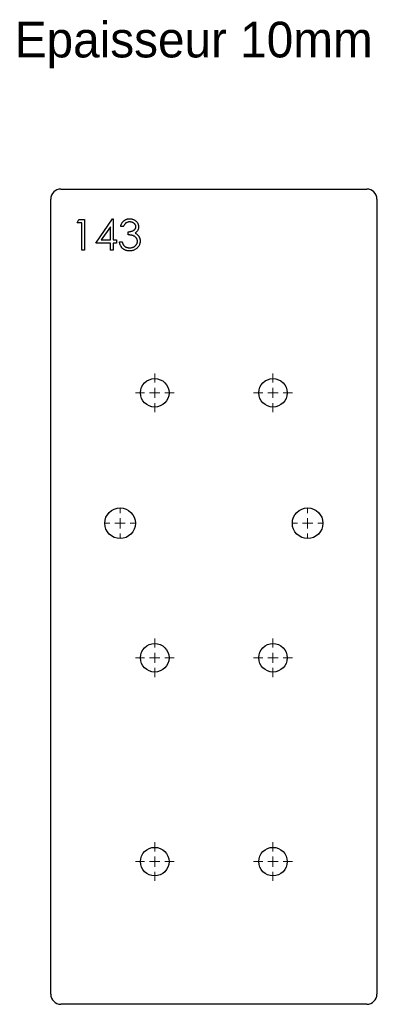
# Model space of a CAD drawing. Header units: millimetres. Extents: x 532 to 712, y 747 to 1230.
import ezdxf

# ---------------------------------------------------------------- set-up
doc = ezdxf.new("R2010")
doc.units = ezdxf.units.MM
doc.header["$LTSCALE"] = 5

# ---------------------------------------------------------------- blocks, each defined once
blk = doc.blocks.new('SW_CENTERMARKSYMBOL_0')
at = {"color": 0, "linetype": 'Continuous', "lineweight": 18}
for p, q in [((0, 5), (0, 9.5)), ((-5, 0), (-9.5, 0)), ((0, 0), (-2.5, 0)), ((0, 0), (0, 2.5)), ((0, 0), (2.5, 0)), ((0, 0), (0, -2.5)), ((5, 0), (9.5, 0)), ((0, -5), (0, -9.5))]:
    blk.add_line(p, q, dxfattribs=at)
blk = doc.blocks.new('SW_CENTERMARKSYMBOL_1')
at = {"color": 0, "linetype": 'Continuous', "lineweight": 18}
for p, q in [((0, 5), (0, 9.5)), ((-5, 0), (-9.5, 0)), ((0, 0), (-2.5, 0)), ((0, 0), (0, 2.5)), ((0, 0), (2.5, 0)), ((0, 0), (0, -2.5)), ((5, 0), (9.5, 0)), ((0, -5), (0, -9.5))]:
    blk.add_line(p, q, dxfattribs=at)
blk = doc.blocks.new('SW_CENTERMARKSYMBOL_2')
at = {"color": 0, "linetype": 'Continuous', "lineweight": 18}
for p, q in [((0, 5), (0, 9.5)), ((-5, 0), (-9.5, 0)), ((0, 0), (-2.5, 0)), ((0, 0), (0, 2.5)), ((0, 0), (2.5, 0)), ((0, 0), (0, -2.5)), ((5, 0), (9.5, 0)), ((0, -5), (0, -9.5))]:
    blk.add_line(p, q, dxfattribs=at)
blk = doc.blocks.new('SW_CENTERMARKSYMBOL_3')
at = {"color": 0, "linetype": 'Continuous', "lineweight": 18}
for p, q in [((0, 5), (0, 9.5)), ((-5, 0), (-9.5, 0)), ((0, 0), (-2.5, 0)), ((0, 0), (0, 2.5)), ((0, 0), (2.5, 0)), ((0, 0), (0, -2.5)), ((5, 0), (9.5, 0)), ((0, -5), (0, -9.5))]:
    blk.add_line(p, q, dxfattribs=at)
blk = doc.blocks.new('SW_CENTERMARKSYMBOL_4')
at = {"color": 0, "linetype": 'Continuous', "lineweight": 18}
for p, q in [((0, 5), (0, 9.5)), ((-5, 0), (-9.5, 0)), ((0, 0), (-2.5, 0)), ((0, 0), (0, 2.5)), ((0, 0), (2.5, 0)), ((0, 0), (0, -2.5)), ((5, 0), (9.5, 0)), ((0, -5), (0, -9.5))]:
    blk.add_line(p, q, dxfattribs=at)
blk = doc.blocks.new('SW_CENTERMARKSYMBOL_5')
at = {"color": 0, "linetype": 'Continuous', "lineweight": 18}
for p, q in [((0, 5), (0, 9.5)), ((-5, 0), (-9.5, 0)), ((0, 0), (-2.5, 0)), ((0, 0), (0, 2.5)), ((0, 0), (2.5, 0)), ((0, 0), (0, -2.5)), ((5, 0), (9.5, 0)), ((0, -5), (0, -9.5))]:
    blk.add_line(p, q, dxfattribs=at)
blk = doc.blocks.new('SW_CENTERMARKSYMBOL_6')
at = {"color": 0, "linetype": 'Continuous', "lineweight": 18}
for p, q in [((0, 5), (0, 7.5)), ((-5, 0), (-7.5, 0)), ((0, 0), (-2.5, 0)), ((0, 0), (0, 2.5)), ((0, 0), (2.5, 0)), ((0, 0), (0, -2.5)), ((5, 0), (7.5, 0)), ((0, -5), (0, -7.5))]:
    blk.add_line(p, q, dxfattribs=at)
blk = doc.blocks.new('SW_CENTERMARKSYMBOL_7')
at = {"color": 0, "linetype": 'Continuous', "lineweight": 18}
for p, q in [((0, 5), (0, 7.5)), ((-5, 0), (-7.5, 0)), ((0, 0), (-2.5, 0)), ((0, 0), (0, 2.5)), ((0, 0), (2.5, 0)), ((0, 0), (0, -2.5)), ((5, 0), (7.5, 0)), ((0, -5), (0, -7.5))]:
    blk.add_line(p, q, dxfattribs=at)
blk = doc.blocks.new('SW_CENTERMARKSYMBOL_8')
at = {"color": 0, "linetype": 'Continuous', "lineweight": 18}
for p, q in [((0, 5), (0, 9.5)), ((-5, 0), (-9.5, 0)), ((0, 0), (-2.5, 0)), ((0, 0), (0, 2.5)), ((0, 0), (2.5, 0)), ((0, 0), (0, -2.5)), ((5, 0), (9.5, 0)), ((0, -5), (0, -9.5))]:
    blk.add_line(p, q, dxfattribs=at)
blk = doc.blocks.new('SW_CENTERMARKSYMBOL_9')
at = {"color": 0, "linetype": 'Continuous', "lineweight": 18}
for p, q in [((0, 5), (0, 9.5)), ((-5, 0), (-9.5, 0)), ((0, 0), (-2.5, 0)), ((0, 0), (0, 2.5)), ((0, 0), (2.5, 0)), ((0, 0), (0, -2.5)), ((5, 0), (9.5, 0)), ((0, -5), (0, -9.5))]:
    blk.add_line(p, q, dxfattribs=at)
blk = doc.blocks.new('SW_CENTERMARKSYMBOL_10')
at = {"color": 0, "linetype": 'Continuous', "lineweight": 18}
for p, q in [((0, 5), (0, 9.5)), ((-5, 0), (-9.5, 0)), ((0, 0), (-2.5, 0)), ((0, 0), (0, 2.5)), ((0, 0), (2.5, 0)), ((0, 0), (0, -2.5)), ((5, 0), (9.5, 0)), ((0, -5), (0, -9.5))]:
    blk.add_line(p, q, dxfattribs=at)
blk = doc.blocks.new('SW_CENTERMARKSYMBOL_11')
at = {"color": 0, "linetype": 'Continuous', "lineweight": 18}
for p, q in [((0, 5), (0, 9.5)), ((-5, 0), (-9.5, 0)), ((0, 0), (-2.5, 0)), ((0, 0), (0, 2.5)), ((0, 0), (2.5, 0)), ((0, 0), (0, -2.5)), ((5, 0), (9.5, 0)), ((0, -5), (0, -9.5))]:
    blk.add_line(p, q, dxfattribs=at)
blk = doc.blocks.new('SW_CENTERMARKSYMBOL_12')
at = {"color": 0, "linetype": 'Continuous', "lineweight": 18}
for p, q in [((0, 5), (0, 9.5)), ((-5, 0), (-9.5, 0)), ((0, 0), (-2.5, 0)), ((0, 0), (0, 2.5)), ((0, 0), (2.5, 0)), ((0, 0), (0, -2.5)), ((5, 0), (9.5, 0)), ((0, -5), (0, -9.5))]:
    blk.add_line(p, q, dxfattribs=at)
blk = doc.blocks.new('SW_CENTERMARKSYMBOL_13')
at = {"color": 0, "linetype": 'Continuous', "lineweight": 18}
for p, q in [((0, 5), (0, 9.5)), ((-5, 0), (-9.5, 0)), ((0, 0), (-2.5, 0)), ((0, 0), (0, 2.5)), ((0, 0), (2.5, 0)), ((0, 0), (0, -2.5)), ((5, 0), (9.5, 0)), ((0, -5), (0, -9.5))]:
    blk.add_line(p, q, dxfattribs=at)
blk = doc.blocks.new('SW_CENTERMARKSYMBOL_14')
at = {"color": 0, "linetype": 'Continuous', "lineweight": 18}
for p, q in [((0, 5), (0, 7.5)), ((-5, 0), (-7.5, 0)), ((0, 0), (-2.5, 0)), ((0, 0), (0, 2.5)), ((0, 0), (2.5, 0)), ((0, 0), (0, -2.5)), ((5, 0), (7.5, 0)), ((0, -5), (0, -7.5))]:
    blk.add_line(p, q, dxfattribs=at)
blk = doc.blocks.new('SW_CENTERMARKSYMBOL_15')
at = {"color": 0, "linetype": 'Continuous', "lineweight": 18}
for p, q in [((0, 5), (0, 7.5)), ((-5, 0), (-7.5, 0)), ((0, 0), (-2.5, 0)), ((0, 0), (0, 2.5)), ((0, 0), (2.5, 0)), ((0, 0), (0, -2.5)), ((5, 0), (7.5, 0)), ((0, -5), (0, -7.5))]:
    blk.add_line(p, q, dxfattribs=at)

msp = doc.modelspace()

# ---------------------------------------------------------------- linework, layer by layer
at = {"color": 7, "linetype": 'Continuous', "lineweight": 25}
for p, q in [((552.58, 1146.64), (702.58, 1146.64)), ((547.58, 751.64), (547.58, 1141.64)), ((707.58, 1141.64), (707.58, 751.64)), ((702.58, 746.64), (552.58, 746.64))]:
    msp.add_line(p, q, dxfattribs=at)
at = {"color": 1, "linetype": 'Continuous', "lineweight": 25}
for p, q in [((560.47, 1130.1), (561.35, 1131.64)), ((561.35, 1131.64), (564.12, 1131.64)), ((564.12, 1131.64), (564.12, 1116.64)), ((569.7, 1120.1), (577.88, 1132.02)), ((577.88, 1132.02), (578.16, 1132.02)), ((578.16, 1132.02), (578.16, 1121.64)), ((562.77, 1130.1), (560.47, 1130.1)), ((562.77, 1116.64), (562.77, 1130.1)), ((576.81, 1128.15), (572.34, 1121.64)), ((576.81, 1121.64), (576.81, 1128.15)), ((583.16, 1128.18), (581.81, 1128.18)), ((585.47, 1124.14), (585.47, 1125.68)), ((572.34, 1121.64), (576.81, 1121.64)), ((578.16, 1121.64), (579.89, 1121.64)), ((579.89, 1121.64), (579.89, 1120.1)), ((564.12, 1116.64), (562.77, 1116.64)), ((576.81, 1120.1), (569.7, 1120.1)), ((576.81, 1116.64), (576.81, 1120.1)), ((578.16, 1116.64), (576.81, 1116.64)), ((578.16, 1120.1), (578.16, 1116.64)), ((579.89, 1120.1), (578.16, 1120.1)), ((581.23, 1120.68), (582.58, 1120.68))]:
    msp.add_line(p, q, dxfattribs=at)
at = {"color": 7, "linetype": 'Continuous', "lineweight": 25}
for centre, radius in [((598.58, 1046.64), 7), ((656.58, 1046.64), 7), ((581.58, 982.64), 7.5), ((673.58, 982.64), 7.5), ((598.58, 916.64), 7), ((656.58, 916.64), 7), ((598.58, 816.64), 7), ((656.58, 816.64), 7)]:
    msp.add_circle(centre, radius, dxfattribs=at)
for centre, start, end in [((552.58, 1141.64), 90, 180), ((702.58, 1141.64), 0, 90), ((552.58, 751.64), 180, 270), ((702.58, 751.64), 270, 0)]:
    msp.add_arc(centre, 5, start, end, dxfattribs=at)
at = {"color": 1, "linetype": 'Continuous', "lineweight": 25}
for points, knots in [([(581.81, 1128.18), (581.85, 1128.33), (581.92, 1128.62), (582.07, 1129.05), (582.23, 1129.45), (582.42, 1129.81), (582.64, 1130.16), (582.88, 1130.48), (583.14, 1130.77), (583.43, 1131.03), (583.74, 1131.27), (584.06, 1131.47), (584.4, 1131.64), (584.75, 1131.78), (585.11, 1131.89), (585.49, 1131.97), (585.88, 1132.02), (586.14, 1132.02), (586.28, 1132.02)], [0, 0, 0, 0, 0.072625, 0.141977, 0.208985, 0.273957, 0.336889, 0.398745, 0.460116, 0.520825, 0.580994, 0.640152, 0.698622, 0.757271, 0.816427, 0.876254, 0.937165, 1, 1, 1, 1]), ([(586.29, 1130.49), (586.12, 1130.48), (585.79, 1130.47), (585.31, 1130.37), (584.86, 1130.2), (584.52, 1130.01), (584.27, 1129.82), (584.09, 1129.65), (583.91, 1129.46), (583.75, 1129.25), (583.58, 1129.02), (583.44, 1128.76), (583.29, 1128.48), (583.2, 1128.28), (583.16, 1128.18)], [0, 0, 0, 0, 0.122712, 0.239685, 0.351816, 0.463766, 0.520818, 0.579448, 0.640604, 0.705298, 0.773634, 0.844669, 0.920057, 1, 1, 1, 1]), ([(586.28, 1132.02), (586.47, 1132.02), (586.86, 1132.01), (587.43, 1131.9), (587.98, 1131.73), (588.5, 1131.5), (588.99, 1131.21), (589.42, 1130.87), (589.79, 1130.48), (590.1, 1130.04), (590.35, 1129.58), (590.53, 1129.11), (590.64, 1128.62), (590.65, 1128.29), (590.66, 1128.13)], [0, 0, 0, 0, 0.090254, 0.17854, 0.266093, 0.354631, 0.441886, 0.525747, 0.608114, 0.690197, 0.770821, 0.848326, 0.924012, 1, 1, 1, 1]), ([(589.31, 1128.13), (589.31, 1128.21), (589.31, 1128.37), (589.26, 1128.6), (589.2, 1128.82), (589.1, 1129.03), (588.98, 1129.23), (588.83, 1129.43), (588.66, 1129.61), (588.46, 1129.79), (588.24, 1129.95), (588, 1130.1), (587.75, 1130.22), (587.49, 1130.32), (587.21, 1130.39), (586.92, 1130.45), (586.61, 1130.48), (586.4, 1130.48), (586.29, 1130.49)], [0, 0, 0, 0, 0.05527, 0.109958, 0.163912, 0.218089, 0.273309, 0.330914, 0.390994, 0.454641, 0.518898, 0.583342, 0.648543, 0.715053, 0.782519, 0.852334, 0.924934, 1, 1, 1, 1]), ([(585.47, 1125.68), (585.65, 1125.68), (586.01, 1125.69), (586.55, 1125.76), (587.05, 1125.87), (587.53, 1126.02), (587.96, 1126.21), (588.33, 1126.42), (588.64, 1126.66), (588.89, 1126.93), (589.08, 1127.21), (589.21, 1127.5), (589.3, 1127.81), (589.31, 1128.03), (589.31, 1128.13)], [0, 0, 0, 0, 0.110174, 0.215729, 0.318104, 0.417658, 0.511742, 0.59626, 0.673405, 0.744145, 0.810662, 0.874049, 0.936691, 1, 1, 1, 1]), ([(590.66, 1128.13), (590.65, 1127.97), (590.64, 1127.66), (590.56, 1127.21), (590.42, 1126.78), (590.23, 1126.38), (589.98, 1126), (589.67, 1125.65), (589.32, 1125.32), (589.05, 1125.14), (588.91, 1125.04)], [0, 0, 0, 0, 0.128068, 0.250608, 0.37063, 0.490072, 0.610375, 0.734313, 0.863217, 1, 1, 1, 1]), ([(590.08, 1120.97), (590.07, 1121.11), (590.06, 1121.39), (589.96, 1121.8), (589.8, 1122.19), (589.57, 1122.57), (589.29, 1122.91), (588.96, 1123.22), (588.58, 1123.47), (588.24, 1123.65), (587.93, 1123.77), (587.66, 1123.85), (587.37, 1123.92), (587.05, 1123.98), (586.69, 1124.04), (586.31, 1124.08), (585.9, 1124.12), (585.61, 1124.13), (585.47, 1124.14)], [0, 0, 0, 0, 0.0669066, 0.1334803, 0.2010274, 0.2716344, 0.3429051, 0.4138586, 0.4859963, 0.5602464, 0.5998995, 0.6440685, 0.6919037, 0.7446973, 0.8014994, 0.8628629, 0.9293311, 1, 1, 1, 1]), ([(591.43, 1121.1), (591.42, 1120.89), (591.4, 1120.47), (591.27, 1119.85), (591.05, 1119.24), (590.75, 1118.66), (590.38, 1118.12), (589.95, 1117.63), (589.44, 1117.22), (588.88, 1116.87), (588.28, 1116.6), (587.63, 1116.4), (586.94, 1116.28), (586.48, 1116.26), (586.24, 1116.26)], [0, 0, 0, 0, 0.079641, 0.158908, 0.239599, 0.322582, 0.406, 0.487843, 0.569676, 0.65302, 0.737412, 0.822558, 0.909755, 1, 1, 1, 1]), ([(586.26, 1117.79), (586.4, 1117.8), (586.68, 1117.8), (587.08, 1117.85), (587.46, 1117.92), (587.82, 1118.02), (588.15, 1118.16), (588.47, 1118.32), (588.76, 1118.52), (589.03, 1118.74), (589.28, 1118.98), (589.49, 1119.23), (589.68, 1119.5), (589.82, 1119.77), (589.94, 1120.05), (590.02, 1120.35), (590.07, 1120.66), (590.08, 1120.86), (590.08, 1120.97)], [0, 0, 0, 0, 0.076072, 0.148752, 0.218403, 0.28576, 0.350598, 0.414964, 0.478069, 0.541761, 0.60435, 0.664075, 0.721464, 0.777587, 0.832644, 0.887844, 0.94346, 1, 1, 1, 1]), ([(588.91, 1125.04), (589.07, 1124.96), (589.38, 1124.81), (589.81, 1124.51), (590.2, 1124.17), (590.42, 1123.9), (590.53, 1123.76)], [0, 0, 0, 0, 0.253916, 0.503896, 0.750255, 1, 1, 1, 1]), ([(590.53, 1123.76), (590.6, 1123.66), (590.75, 1123.47), (590.92, 1123.15), (591.08, 1122.83), (591.21, 1122.5), (591.31, 1122.16), (591.37, 1121.82), (591.42, 1121.46), (591.42, 1121.22), (591.43, 1121.1)], [0, 0, 0, 0, 0.128136, 0.254173, 0.378112, 0.501712, 0.623986, 0.747096, 0.872875, 1, 1, 1, 1]), ([(586.24, 1116.26), (586.08, 1116.26), (585.76, 1116.27), (585.3, 1116.32), (584.86, 1116.41), (584.43, 1116.53), (584.03, 1116.69), (583.65, 1116.88), (583.29, 1117.11), (582.95, 1117.37), (582.63, 1117.67), (582.35, 1118.01), (582.09, 1118.37), (581.86, 1118.77), (581.66, 1119.2), (581.49, 1119.66), (581.34, 1120.16), (581.27, 1120.5), (581.23, 1120.68)], [0, 0, 0, 0, 0.065538, 0.128956, 0.190367, 0.249965, 0.308569, 0.366415, 0.424556, 0.483181, 0.542251, 0.601744, 0.662508, 0.7245, 0.789139, 0.856354, 0.926299, 1, 1, 1, 1]), ([(582.58, 1120.68), (582.62, 1120.56), (582.68, 1120.34), (582.8, 1120.01), (582.93, 1119.72), (583.07, 1119.45), (583.22, 1119.2), (583.39, 1118.98), (583.56, 1118.77), (583.69, 1118.66), (583.76, 1118.6)], [0, 0, 0, 0, 0.14977, 0.291316, 0.425966, 0.55216, 0.671527, 0.786122, 0.895325, 1, 1, 1, 1]), ([(583.76, 1118.6), (583.84, 1118.54), (584.01, 1118.41), (584.28, 1118.25), (584.57, 1118.1), (584.87, 1117.99), (585.2, 1117.9), (585.54, 1117.84), (585.89, 1117.8), (586.14, 1117.8), (586.26, 1117.79)], [0, 0, 0, 0, 0.11826, 0.236156, 0.35563, 0.476249, 0.600164, 0.728633, 0.861326, 1, 1, 1, 1])]:
    msp.add_open_spline(points, degree=3, knots=knots, dxfattribs=at)

# ---------------------------------------------------------------- block references
at = {"color": 7, "linetype": 'Continuous', "lineweight": 18}
for name, p in [('SW_CENTERMARKSYMBOL_0', (598.58, 1046.64)), ('SW_CENTERMARKSYMBOL_2', (656.58, 1046.64)), ('SW_CENTERMARKSYMBOL_7', (581.58, 982.64)), ('SW_CENTERMARKSYMBOL_6', (673.58, 982.64)), ('SW_CENTERMARKSYMBOL_3', (598.58, 916.64)), ('SW_CENTERMARKSYMBOL_4', (656.58, 916.64)), ('SW_CENTERMARKSYMBOL_5', (598.58, 816.64)), ('SW_CENTERMARKSYMBOL_1', (656.58, 816.64))]:
    msp.add_blockref(name, p, dxfattribs=at)
at = {"color": 8, "linetype": 'Continuous'}
for name, p in [('SW_CENTERMARKSYMBOL_8', (598.58, 1046.64)), ('SW_CENTERMARKSYMBOL_10', (656.58, 1046.64)), ('SW_CENTERMARKSYMBOL_15', (581.58, 982.64)), ('SW_CENTERMARKSYMBOL_14', (673.58, 982.64)), ('SW_CENTERMARKSYMBOL_11', (598.58, 916.64)), ('SW_CENTERMARKSYMBOL_12', (656.58, 916.64)), ('SW_CENTERMARKSYMBOL_13', (598.58, 816.64)), ('SW_CENTERMARKSYMBOL_9', (656.58, 816.64))]:
    msp.add_blockref(name, p, dxfattribs=at)

# ---------------------------------------------------------------- texts
at = {"insert": (529.93, 1228.7), "char_height": 17.5, "attachment_point": 1}
msp.add_mtext_dynamic_manual_height_columns('Epaisseur 10mm', width=326.1114, gutter_width=87.5, heights=[0], dxfattribs=at)

doc.saveas('drawing.dxf')
